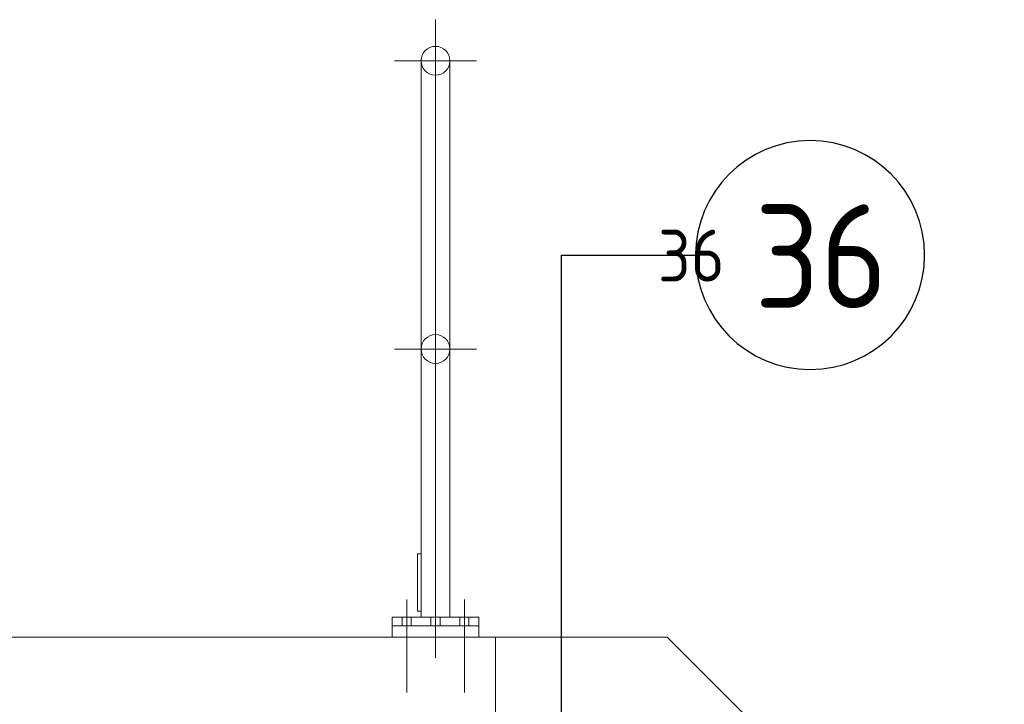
# Model space of a CAD drawing. Extents: x -89225 to 110569, y 13360 to 87647.
# Tile 124 of 256: x 29350 to 31057, y 31180 to 32368. Entities that reach past the tile are written whole.
import ezdxf

# ---------------------------------------------------------------- set-up
doc = ezdxf.new("R2010")
doc.units = 0
for name, color, linetype in [('Beluchtingstank', 253, 'Continuous'), ('INSTALLATIE', 6, 'Continuous'), ('INSTALLATIE @ 100', 6, 'Continuous'), ('INSTALLATIE @ 50', 6, 'Continuous')]:
    doc.layers.add(name, color=color, linetype=linetype)
doc.styles.add('ISO', font='ISO.SHX')

# ---------------------------------------------------------------- blocks, each defined once
blk = doc.blocks.new('*U119')
for points in [[(0, 10.505), (0, 0)], [(0, 0), (2.324, 0)]]:
    blk.add_lwpolyline(points)
blk.add_circle((4.31, 0), 1.986)
blk.add_solid([(-0.285, 8.796), (0, 10.505), (0.285, 8.796)])
at = {"style": 'ISO'}
blk.add_attdef('NUMMER', (3.146, -0.835), '', height=1.8, dxfattribs=at)
blk = doc.blocks.new('*U598')
at = {"layer": 'INSTALLATIE @ 100'}
ref = blk.add_blockref('*U119', (30289, 31959.8), dxfattribs=dict(at, xscale=-100, yscale=100, zscale=100, rotation=180))
ref.add_attrib('NUMMER', '36', (30623.6, 31867.8), dxfattribs={"layer": '0', "height": 180, "style": 'ISO'})
at = {"layer": 'INSTALLATIE @ 50'}
ref = blk.add_blockref('*U119', (-30289, 31959.8), dxfattribs=dict(at, xscale=50, yscale=50, zscale=-50, rotation=180))
ref.add_attrib('NUMMER', '36', (30456.3, 31913.8), dxfattribs={"layer": '0', "height": 90, "style": 'ISO'})

msp = doc.modelspace()

# ---------------------------------------------------------------- linework, layer by layer
at = {"layer": 'Beluchtingstank', "lineweight": 9, "ltscale": 0.01}
for p, q in [((30070.6, 31261), (30070.6, 32368.1)), ((30141.8, 32296.8), (29999.4, 32296.8)), ((30045.6, 31331.8), (30045.6, 32296.8)), ((30095.6, 31331.8), (30095.6, 32296.8)), ((30141.8, 31796.8), (29999.4, 31796.8)), ((30039.6, 31341.8), (30039.6, 31441.8)), ((30039.6, 31441.8), (30045.6, 31441.8)), ((30020.6, 31200.8), (30020.6, 31362.5)), ((30120.6, 31200.8), (30120.6, 31362.5)), ((29995.6, 31316.8), (29995.6, 31331.8)), ((30145.6, 31331.8), (29995.6, 31331.8)), ((30012.6, 31316.8), (30012.6, 31331.8)), ((30028.6, 31316.8), (30028.6, 31331.8)), ((30039.6, 31341.8), (30045.6, 31341.8)), ((30062.6, 31316.8), (30062.6, 31331.8)), ((30078.6, 31316.8), (30078.6, 31331.8)), ((30112.6, 31316.8), (30112.6, 31331.8)), ((30128.6, 31316.8), (30128.6, 31331.8)), ((30145.6, 31316.8), (30145.6, 31331.8)), ((30145.6, 31316.8), (29995.6, 31316.8)), ((29995.6, 31316.8), (29995.6, 31296.8)), ((30145.6, 31316.8), (30145.6, 31296.8)), ((30174.7, 31296.8), (28664.7, 31296.8)), ((30174.7, 31096.8), (30174.7, 31296.8))]:
    msp.add_line(p, q, dxfattribs=at)
at = {"layer": 'Beluchtingstank', "lineweight": 9}
for p, q in [((30472.5, 31296.8), (30174.7, 31296.8)), ((32622.5, 29146.8), (30472.5, 31296.8))]:
    msp.add_line(p, q, dxfattribs=at)
at = {"layer": 'Beluchtingstank', "lineweight": 9, "ltscale": 0.01}
for centre, start, end in [((30070.6, 32296.8), 0, 180), ((30070.6, 32296.8), 180, 0), ((30070.6, 31796.8), 0, 180), ((30070.6, 31796.8), 180, 0)]:
    msp.add_arc(centre, 25, start, end, dxfattribs=at)

# ---------------------------------------------------------------- block references
at = {"layer": 'INSTALLATIE'}
msp.add_blockref('*U598', (0, 0), dxfattribs=at)

doc.saveas('drawing.dxf')
